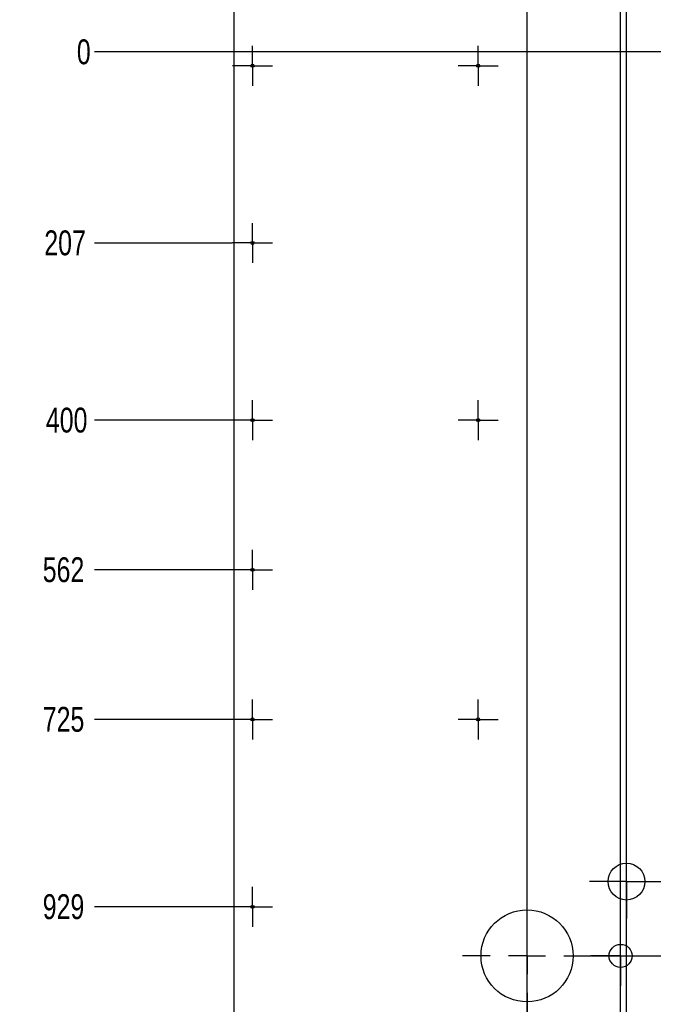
# Model space of a CAD drawing. Header units: millimetres. Extents: x 5 to 589, y 5 to 415.
# Tile 7 of 14: x 175 to 244, y 242 to 349. Entities that reach past the tile are written whole.
import ezdxf

# ---------------------------------------------------------------- set-up
doc = ezdxf.new("R2010")
doc.units = ezdxf.units.MM
doc.header["$PDSIZE"] = -1
doc.linetypes.add('CENTERX2', pattern=[20.32, 12.7, -2.54, 2.54, -2.54])
for name, color, linetype in [('COTES', 1, 'Continuous'), ('GRAVURES', 9, 'Continuous'), ('TRAIT-MIXTES', 3, 'CENTERX2')]:
    doc.layers.add(name, color=color, linetype=linetype)
doc.layers.add('TRAIT-FORT', color=4, linetype='Continuous', lineweight=25)
doc.styles.add('SLDTEXTSTYLE0', font='TXT', dxfattribs={"width": 0.75})
doc.dimstyles.new('SLDDIMSTYLE2', dxfattribs={"dimtxt": 2.7, "dimasz": 0.333333, "dimexe": 0, "dimexo": 0.0625, "dimgap": 0.675, "dimtad": 0, "dimtih": 1, "dimtoh": 1, "dimdec": 0, "dimlfac": 10, "dimrnd": 1e-09, "dimdsep": 46, "dimtxsty": 'SLDTEXTSTYLE0', "dimblk1": 'ORIGIN', "dimblk2": 'ORIGIN', "dimsah": 1, "dimcen": 0.09, "dimadec": 0, "dimazin": 2, "dimtfac": 1, "dimtdec": 0, "dimtofl": 0, "dimtmove": 0, "dimatfit": 3, "dimldrblk": 'ORIGIN', "dimfxl": 1, "dimfrac": 2, "dimtolj": 1, "dimtzin": 12, "dimarcsym": 0})
doc.dimstyles.new('SLDDIMSTYLE3', dxfattribs={"dimtxt": 2.7, "dimasz": 2, "dimexe": 0, "dimexo": 0.0625, "dimgap": 0.675, "dimtad": 0, "dimtih": 1, "dimtoh": 1, "dimdec": 0, "dimlfac": 10, "dimrnd": 1e-09, "dimzin": 12, "dimdsep": 46, "dimtxsty": 'SLDTEXTSTYLE0', "dimsah": 1, "dimcen": 0.09, "dimadec": 0, "dimazin": 3, "dimtfac": 1, "dimtdec": 0, "dimtofl": 0, "dimtmove": 0, "dimatfit": 3, "dimfxl": 1, "dimfrac": 2, "dimtolj": 1, "dimtzin": 12, "dimarcsym": 0})

# ---------------------------------------------------------------- blocks, each defined once
blk = doc.blocks.new('_D_101')
at = {"layer": 'COTES', "color": 0, "lineweight": -2, "transparency": 16777216}
blk.add_line((198.75, 345.32), (198.75, 359.4), dxfattribs=at)
at = {"layer": 'Defpoints', "color": 0, "transparency": 16777216}
for p in [(198.75, 359.4), (198.75, 345.25), (198.75, 345.25)]:
    blk.add_point(p, dxfattribs=at)
at = {"layer": 'COTES', "color": 0, "transparency": 16777216, "insert": (198.75, 360.58), "char_height": 2.7, "attachment_point": 5, "rotation": 90, "style": 'SLDTEXTSTYLE0'}
blk.add_mtext('\\A1;0', dxfattribs=at)
blk = doc.blocks.new('_Origin')
at = {"color": 0, "linetype": 'ByBlock', "lineweight": -2}
blk.add_line((0, 0), (-1, 0), dxfattribs=at)
blk.add_circle((0, 0), 0.5, dxfattribs=at)
blk = doc.blocks.new('_D_102')
at = {"layer": 'COTES', "color": 0, "lineweight": -2, "transparency": 16777216}
blk.add_line((230.56, 189.14), (230.56, 359.4), dxfattribs=at)
at = {"layer": 'Defpoints', "color": 0, "transparency": 16777216}
for p in [(230.56, 359.4), (198.75, 345.25), (230.56, 189.08)]:
    blk.add_point(p, dxfattribs=at)
at = {"layer": 'COTES', "color": 0, "transparency": 16777216, "insert": (230.56, 362.44), "char_height": 2.7, "attachment_point": 5, "rotation": 90, "style": 'SLDTEXTSTYLE0'}
blk.add_mtext('\\A1;318', dxfattribs=at)
blk = doc.blocks.new('_D_103')
at = {"layer": 'COTES', "color": 0, "lineweight": -2, "transparency": 16777216}
for p, q in [((237.59, 355.4), (237.59, 359.4)), ((240.72, 351.4), (237.59, 355.4)), ((240.72, 185.39), (240.72, 351.4))]:
    blk.add_line(p, q, dxfattribs=at)
at = {"layer": 'Defpoints', "color": 0, "transparency": 16777216}
for p in [(237.59, 359.4), (198.75, 345.25), (240.72, 185.33)]:
    blk.add_point(p, dxfattribs=at)
at = {"layer": 'COTES', "color": 0, "transparency": 16777216, "insert": (237.59, 362.61), "char_height": 2.7, "attachment_point": 5, "rotation": 90, "style": 'SLDTEXTSTYLE0'}
blk.add_mtext('\\A1;420', dxfattribs=at)
blk = doc.blocks.new('_D_104')
at = {"layer": 'COTES', "color": 0, "lineweight": -2, "transparency": 16777216}
for p, q in [((244.24, 355.4), (244.24, 359.4)), ((241.36, 351.4), (244.24, 355.4)), ((241.36, 259.2), (241.36, 351.4))]:
    blk.add_line(p, q, dxfattribs=at)
at = {"layer": 'Defpoints', "color": 0, "transparency": 16777216}
for p in [(244.24, 359.4), (198.75, 345.25), (241.36, 259.14)]:
    blk.add_point(p, dxfattribs=at)
at = {"layer": 'COTES', "color": 0, "transparency": 16777216, "insert": (244.24, 362.78), "char_height": 2.7, "attachment_point": 5, "rotation": 90, "style": 'SLDTEXTSTYLE0'}
blk.add_mtext('\\A1;426', dxfattribs=at)
blk = doc.blocks.new('_D_105')
at = {"layer": 'COTES', "color": 0, "lineweight": -2, "transparency": 16777216}
for p, q in [((248.57, 355.4), (248.57, 359.4)), ((241.36, 351.4), (248.57, 355.4)), ((241.36, 166.4), (241.36, 351.4))]:
    blk.add_line(p, q, dxfattribs=at)
at = {"layer": 'Defpoints', "color": 0, "transparency": 16777216}
for p in [(248.57, 359.4), (198.75, 345.25), (241.36, 166.34)]:
    blk.add_point(p, dxfattribs=at)
at = {"layer": 'COTES', "color": 0, "transparency": 16777216, "insert": (248.57, 362.78), "char_height": 2.7, "attachment_point": 5, "rotation": 90, "style": 'SLDTEXTSTYLE0'}
blk.add_mtext('\\A1;426', dxfattribs=at)
blk = doc.blocks.new('_D_106')
at = {"layer": 'COTES', "color": 0, "lineweight": -2, "transparency": 16777216}
for p, q in [((252.9, 355.4), (252.9, 359.4)), ((250.41, 351.4), (252.9, 355.4)), ((250.41, 162.95), (250.41, 351.4))]:
    blk.add_line(p, q, dxfattribs=at)
at = {"layer": 'Defpoints', "color": 0, "transparency": 16777216}
for p in [(252.9, 359.4), (198.75, 345.25), (250.41, 162.89)]:
    blk.add_point(p, dxfattribs=at)
at = {"layer": 'COTES', "color": 0, "transparency": 16777216, "insert": (252.9, 362.44), "char_height": 2.7, "attachment_point": 5, "rotation": 90, "style": 'SLDTEXTSTYLE0'}
blk.add_mtext('\\A1;517', dxfattribs=at)
blk = doc.blocks.new('_D_107')
at = {"layer": 'COTES', "color": 0, "lineweight": -2, "transparency": 16777216}
for p, q in [((257.23, 355.4), (257.23, 359.4)), ((253.42, 351.4), (257.23, 355.4)), ((253.42, 185.39), (253.42, 351.4))]:
    blk.add_line(p, q, dxfattribs=at)
at = {"layer": 'Defpoints', "color": 0, "transparency": 16777216}
for p in [(257.23, 359.4), (198.75, 345.25), (253.42, 185.33)]:
    blk.add_point(p, dxfattribs=at)
at = {"layer": 'COTES', "color": 0, "transparency": 16777216, "insert": (257.23, 362.78), "char_height": 2.7, "attachment_point": 5, "rotation": 90, "style": 'SLDTEXTSTYLE0'}
blk.add_mtext('\\A1;547', dxfattribs=at)
blk = doc.blocks.new('_D_108')
at = {"layer": 'COTES', "color": 0, "lineweight": -2, "transparency": 16777216}
for p, q in [((261.56, 355.4), (261.56, 359.4)), ((255.16, 351.4), (261.56, 355.4)), ((255.16, 167.56), (255.16, 351.4))]:
    blk.add_line(p, q, dxfattribs=at)
at = {"layer": 'Defpoints', "color": 0, "transparency": 16777216}
for p in [(261.56, 359.4), (198.75, 345.25), (255.16, 167.5)]:
    blk.add_point(p, dxfattribs=at)
at = {"layer": 'COTES', "color": 0, "transparency": 16777216, "insert": (261.56, 362.78), "char_height": 2.7, "attachment_point": 5, "rotation": 90, "style": 'SLDTEXTSTYLE0'}
blk.add_mtext('\\A1;564', dxfattribs=at)
blk = doc.blocks.new('_D_109')
at = {"layer": 'COTES', "color": 0, "lineweight": -2, "transparency": 16777216}
for p, q in [((265.89, 355.4), (265.89, 359.4)), ((265.08, 351.4), (265.89, 355.4)), ((265.08, 276.41), (265.08, 351.4))]:
    blk.add_line(p, q, dxfattribs=at)
at = {"layer": 'Defpoints', "color": 0, "transparency": 16777216}
for p in [(265.89, 359.4), (198.75, 345.25), (265.08, 276.35)]:
    blk.add_point(p, dxfattribs=at)
at = {"layer": 'COTES', "color": 0, "transparency": 16777216, "insert": (265.89, 362.78), "char_height": 2.7, "attachment_point": 5, "rotation": 90, "style": 'SLDTEXTSTYLE0'}
blk.add_mtext('\\A1;663', dxfattribs=at)
blk = doc.blocks.new('_D_110')
at = {"layer": 'COTES', "color": 0, "lineweight": -2, "transparency": 16777216}
for p, q in [((272.63, 355.4), (272.63, 359.4)), ((273.52, 351.4), (272.63, 355.4)), ((273.52, 289.21), (273.52, 351.4))]:
    blk.add_line(p, q, dxfattribs=at)
at = {"layer": 'Defpoints', "color": 0, "transparency": 16777216}
for p in [(272.63, 359.4), (198.75, 345.25), (273.52, 289.15)]:
    blk.add_point(p, dxfattribs=at)
at = {"layer": 'COTES', "color": 0, "transparency": 16777216, "insert": (272.63, 362.78), "char_height": 2.7, "attachment_point": 5, "rotation": 90, "style": 'SLDTEXTSTYLE0'}
blk.add_mtext('\\A1;748', dxfattribs=at)
blk = doc.blocks.new('_D_111')
at = {"layer": 'COTES', "color": 0, "lineweight": -2, "transparency": 16777216}
for p, q in [((276.96, 355.4), (276.96, 359.4)), ((276.06, 351.4), (276.96, 355.4)), ((276.06, 273.81), (276.06, 351.4))]:
    blk.add_line(p, q, dxfattribs=at)
at = {"layer": 'Defpoints', "color": 0, "transparency": 16777216}
for p in [(276.96, 359.4), (198.75, 345.25), (276.06, 273.75)]:
    blk.add_point(p, dxfattribs=at)
at = {"layer": 'COTES', "color": 0, "transparency": 16777216, "insert": (276.96, 362.78), "char_height": 2.7, "attachment_point": 5, "rotation": 90, "style": 'SLDTEXTSTYLE0'}
blk.add_mtext('\\A1;773', dxfattribs=at)
blk = doc.blocks.new('_D_112')
at = {"layer": 'COTES', "color": 0, "lineweight": -2, "transparency": 16777216}
blk.add_line((292.16, 167.77), (292.16, 359.4), dxfattribs=at)
at = {"layer": 'Defpoints', "color": 0, "transparency": 16777216}
for p in [(292.16, 359.4), (198.75, 345.25), (292.16, 167.71)]:
    blk.add_point(p, dxfattribs=at)
at = {"layer": 'COTES', "color": 0, "transparency": 16777216, "insert": (292.16, 362.78), "char_height": 2.7, "attachment_point": 5, "rotation": 90, "style": 'SLDTEXTSTYLE0'}
blk.add_mtext('\\A1;934', dxfattribs=at)
blk = doc.blocks.new('_D_113')
at = {"layer": 'COTES', "color": 0, "lineweight": -2, "transparency": 16777216}
blk.add_line((307.75, 345.32), (307.75, 359.4), dxfattribs=at)
at = {"layer": 'Defpoints', "color": 0, "transparency": 16777216}
for p in [(307.75, 359.4), (198.75, 345.25), (307.75, 345.25)]:
    blk.add_point(p, dxfattribs=at)
at = {"layer": 'COTES', "color": 0, "transparency": 16777216, "insert": (307.75, 363.11), "char_height": 2.7, "attachment_point": 5, "rotation": 90, "style": 'SLDTEXTSTYLE0'}
blk.add_mtext('\\A1;1090', dxfattribs=at)
blk = doc.blocks.new('_D_114')
at = {"layer": 'COTES', "color": 0, "lineweight": -2, "transparency": 16777216}
blk.add_line((198.69, 345.25), (183.6, 345.25), dxfattribs=at)
at = {"layer": 'Defpoints', "color": 0, "transparency": 16777216}
for p in [(183.6, 345.25), (198.75, 345.25), (198.75, 345.25)]:
    blk.add_point(p, dxfattribs=at)
at = {"layer": 'COTES', "color": 0, "transparency": 16777216, "insert": (182.42, 345.25), "char_height": 2.7, "attachment_point": 5, "style": 'SLDTEXTSTYLE0'}
blk.add_mtext('\\A1;0', dxfattribs=at)
blk = doc.blocks.new('_D_115')
at = {"layer": 'COTES', "color": 0, "lineweight": -2, "transparency": 16777216}
blk.add_line((198.52, 324.5), (183.6, 324.5), dxfattribs=at)
at = {"layer": 'Defpoints', "color": 0, "transparency": 16777216}
for p in [(198.75, 345.25), (183.6, 324.5), (198.58, 324.5)]:
    blk.add_point(p, dxfattribs=at)
at = {"layer": 'COTES', "color": 0, "transparency": 16777216, "insert": (180.39, 324.5), "char_height": 2.7, "attachment_point": 5, "style": 'SLDTEXTSTYLE0'}
blk.add_mtext('\\A1;207', dxfattribs=at)
blk = doc.blocks.new('_D_116')
at = {"layer": 'COTES', "color": 0, "lineweight": -2, "transparency": 16777216}
blk.add_line((198.52, 305.25), (183.6, 305.25), dxfattribs=at)
at = {"layer": 'Defpoints', "color": 0, "transparency": 16777216}
for p in [(198.75, 345.25), (183.6, 305.25), (198.58, 305.25)]:
    blk.add_point(p, dxfattribs=at)
at = {"layer": 'COTES', "color": 0, "transparency": 16777216, "insert": (180.56, 305.25), "char_height": 2.7, "attachment_point": 5, "style": 'SLDTEXTSTYLE0'}
blk.add_mtext('\\A1;400', dxfattribs=at)
blk = doc.blocks.new('_D_117')
at = {"layer": 'COTES', "color": 0, "lineweight": -2, "transparency": 16777216}
blk.add_line((198.52, 289), (183.6, 289), dxfattribs=at)
at = {"layer": 'Defpoints', "color": 0, "transparency": 16777216}
for p in [(198.75, 345.25), (183.6, 289), (198.58, 289)]:
    blk.add_point(p, dxfattribs=at)
at = {"layer": 'COTES', "color": 0, "transparency": 16777216, "insert": (180.22, 289), "char_height": 2.7, "attachment_point": 5, "style": 'SLDTEXTSTYLE0'}
blk.add_mtext('\\A1;562', dxfattribs=at)
blk = doc.blocks.new('_D_118')
at = {"layer": 'COTES', "color": 0, "lineweight": -2, "transparency": 16777216}
blk.add_line((198.52, 272.75), (183.6, 272.75), dxfattribs=at)
at = {"layer": 'Defpoints', "color": 0, "transparency": 16777216}
for p in [(198.75, 345.25), (183.6, 272.75), (198.58, 272.75)]:
    blk.add_point(p, dxfattribs=at)
at = {"layer": 'COTES', "color": 0, "transparency": 16777216, "insert": (180.22, 272.75), "char_height": 2.7, "attachment_point": 5, "style": 'SLDTEXTSTYLE0'}
blk.add_mtext('\\A1;725', dxfattribs=at)
blk = doc.blocks.new('_D_119')
at = {"layer": 'COTES', "color": 0, "lineweight": -2, "transparency": 16777216}
blk.add_line((198.52, 252.4), (183.6, 252.4), dxfattribs=at)
at = {"layer": 'Defpoints', "color": 0, "transparency": 16777216}
for p in [(198.75, 345.25), (183.6, 252.4), (198.58, 252.4)]:
    blk.add_point(p, dxfattribs=at)
at = {"layer": 'COTES', "color": 0, "transparency": 16777216, "insert": (180.22, 252.4), "char_height": 2.7, "attachment_point": 5, "style": 'SLDTEXTSTYLE0'}
blk.add_mtext('\\A1;929', dxfattribs=at)
blk = doc.blocks.new('_D_120')
at = {"layer": 'COTES', "color": 0, "lineweight": -2, "transparency": 16777216}
blk.add_line((198.52, 226.25), (183.6, 226.25), dxfattribs=at)
at = {"layer": 'Defpoints', "color": 0, "transparency": 16777216}
for p in [(198.75, 345.25), (183.6, 226.25), (198.58, 226.25)]:
    blk.add_point(p, dxfattribs=at)
at = {"layer": 'COTES', "color": 0, "transparency": 16777216, "insert": (180.05, 226.25), "char_height": 2.7, "attachment_point": 5, "style": 'SLDTEXTSTYLE0'}
blk.add_mtext('\\A1;1190', dxfattribs=at)
blk = doc.blocks.new('_D_121')
at = {"layer": 'COTES', "color": 0, "lineweight": -2, "transparency": 16777216}
blk.add_line((198.52, 203.34), (183.6, 203.34), dxfattribs=at)
at = {"layer": 'Defpoints', "color": 0, "transparency": 16777216}
for p in [(198.75, 345.25), (183.6, 203.34), (198.58, 203.34)]:
    blk.add_point(p, dxfattribs=at)
at = {"layer": 'COTES', "color": 0, "transparency": 16777216, "insert": (179.89, 203.34), "char_height": 2.7, "attachment_point": 5, "style": 'SLDTEXTSTYLE0'}
blk.add_mtext('\\A1;1419', dxfattribs=at)
blk = doc.blocks.new('_D_122')
at = {"layer": 'COTES', "color": 0, "lineweight": -2, "transparency": 16777216}
blk.add_line((198.52, 187.75), (183.6, 187.75), dxfattribs=at)
at = {"layer": 'Defpoints', "color": 0, "transparency": 16777216}
for p in [(198.75, 345.25), (183.6, 187.75), (198.58, 187.75)]:
    blk.add_point(p, dxfattribs=at)
at = {"layer": 'COTES', "color": 0, "transparency": 16777216, "insert": (179.55, 187.75), "char_height": 2.7, "attachment_point": 5, "style": 'SLDTEXTSTYLE0'}
blk.add_mtext('\\A1;1575', dxfattribs=at)
blk = doc.blocks.new('_D_123')
at = {"layer": 'COTES', "color": 0, "lineweight": -2, "transparency": 16777216}
blk.add_line((198.52, 167.75), (183.6, 167.75), dxfattribs=at)
at = {"layer": 'Defpoints', "color": 0, "transparency": 16777216}
for p in [(198.75, 345.25), (183.6, 167.75), (198.58, 167.75)]:
    blk.add_point(p, dxfattribs=at)
at = {"layer": 'COTES', "color": 0, "transparency": 16777216, "insert": (179.55, 167.75), "char_height": 2.7, "attachment_point": 5, "style": 'SLDTEXTSTYLE0'}
blk.add_mtext('\\A1;1775', dxfattribs=at)
blk = doc.blocks.new('_D_124')
at = {"layer": 'COTES', "color": 0, "lineweight": -2, "transparency": 16777216}
for p, q in [((187.6, 150.58), (183.6, 150.58)), ((191.6, 147.75), (187.6, 150.58)), ((198.52, 147.75), (191.6, 147.75))]:
    blk.add_line(p, q, dxfattribs=at)
at = {"layer": 'Defpoints', "color": 0, "transparency": 16777216}
for p in [(198.75, 345.25), (183.6, 150.58), (198.58, 147.75)]:
    blk.add_point(p, dxfattribs=at)
at = {"layer": 'COTES', "color": 0, "transparency": 16777216, "insert": (179.55, 150.58), "char_height": 2.7, "attachment_point": 5, "style": 'SLDTEXTSTYLE0'}
blk.add_mtext('\\A1;1975', dxfattribs=at)
blk = doc.blocks.new('_D_125')
at = {"layer": 'COTES', "color": 0, "lineweight": -2, "transparency": 16777216}
blk.add_line((198.69, 146.25), (183.6, 146.25), dxfattribs=at)
at = {"layer": 'Defpoints', "color": 0, "transparency": 16777216}
for p in [(198.75, 345.25), (183.6, 146.25), (198.75, 146.25)]:
    blk.add_point(p, dxfattribs=at)
at = {"layer": 'COTES', "color": 0, "transparency": 16777216, "insert": (179.72, 146.25), "char_height": 2.7, "attachment_point": 5, "style": 'SLDTEXTSTYLE0'}
blk.add_mtext('\\A1;1990', dxfattribs=at)
blk = doc.blocks.new('_D_135')
at = {"layer": 'COTES', "color": 0, "lineweight": -2, "transparency": 16777216}
blk.add_line((237.63, 247.08), (319.36, 247.08), dxfattribs=at)
at = {"layer": 'Defpoints', "color": 0, "transparency": 16777216}
for p in [(307.75, 345.25), (237.56, 247.08), (319.36, 247.08)]:
    blk.add_point(p, dxfattribs=at)
at = {"layer": 'COTES', "color": 0, "transparency": 16777216, "insert": (322.74, 247.08), "char_height": 2.7, "attachment_point": 5, "style": 'SLDTEXTSTYLE0'}
blk.add_mtext('\\A1;982', dxfattribs=at)
blk = doc.blocks.new('SW_CENTERMARKSYMBOL_97')
at = {"layer": 'TRAIT-MIXTES', "color": 0}
for p, q in [((0, 2), (0, 2.17)), ((0, 0), (0, 2)), ((-2, 0), (-2.17, 0)), ((0, 0), (-2, 0)), ((0, 0), (0, -2)), ((0, 0), (2, 0)), ((2, 0), (2.17, 0)), ((0, -2), (0, -2.17))]:
    blk.add_line(p, q, dxfattribs=at)
blk = doc.blocks.new('SW_CENTERMARKSYMBOL_99')
at = {"layer": 'TRAIT-MIXTES', "color": 0}
for p, q in [((0, 2), (0, 2.17)), ((0, 0), (0, 2)), ((-2, 0), (-2.17, 0)), ((0, 0), (-2, 0)), ((0, 0), (0, -2)), ((0, 0), (2, 0)), ((2, 0), (2.17, 0)), ((0, -2), (0, -2.17))]:
    blk.add_line(p, q, dxfattribs=at)
blk = doc.blocks.new('SW_CENTERMARKSYMBOL_101')
at = {"layer": 'TRAIT-MIXTES', "color": 0}
for p, q in [((0, 2), (0, 2.17)), ((0, 0), (0, 2)), ((-2, 0), (-2.17, 0)), ((0, 0), (-2, 0)), ((0, 0), (0, -2)), ((0, 0), (2, 0)), ((2, 0), (2.17, 0)), ((0, -2), (0, -2.17))]:
    blk.add_line(p, q, dxfattribs=at)
blk = doc.blocks.new('SW_CENTERMARKSYMBOL_124')
at = {"layer": 'TRAIT-MIXTES', "color": 0}
for p, q in [((0, 2), (0, 2.17)), ((0, 0), (0, 2)), ((-2, 0), (-2.17, 0)), ((0, 0), (-2, 0)), ((0, 0), (0, -2)), ((0, 0), (2, 0)), ((2, 0), (2.17, 0)), ((0, -2), (0, -2.17))]:
    blk.add_line(p, q, dxfattribs=at)
blk = doc.blocks.new('SW_CENTERMARKSYMBOL_125')
at = {"layer": 'TRAIT-MIXTES', "color": 0}
for p, q in [((0, 2), (0, 2.17)), ((0, 0), (0, 2)), ((-2, 0), (-2.17, 0)), ((0, 0), (-2, 0)), ((0, 0), (0, -2)), ((0, 0), (2, 0)), ((2, 0), (2.17, 0)), ((0, -2), (0, -2.17))]:
    blk.add_line(p, q, dxfattribs=at)
blk = doc.blocks.new('SW_CENTERMARKSYMBOL_129')
at = {"layer": 'TRAIT-MIXTES', "color": 0}
for p, q in [((0, 2), (0, 2.17)), ((0, 0), (0, 2)), ((-2, 0), (-2.17, 0)), ((0, 0), (-2, 0)), ((0, 0), (0, -2)), ((0, 0), (2, 0)), ((2, 0), (2.17, 0)), ((0, -2), (0, -2.17))]:
    blk.add_line(p, q, dxfattribs=at)
blk = doc.blocks.new('SW_CENTERMARKSYMBOL_130')
at = {"layer": 'TRAIT-MIXTES', "color": 0}
for p, q in [((0, 2), (0, 2.17)), ((0, 0), (0, 2)), ((-2, 0), (-2.17, 0)), ((0, 0), (-2, 0)), ((0, 0), (0, -2)), ((0, 0), (2, 0)), ((2, 0), (2.17, 0)), ((0, -2), (0, -2.17))]:
    blk.add_line(p, q, dxfattribs=at)
blk = doc.blocks.new('SW_CENTERMARKSYMBOL_134')
at = {"layer": 'TRAIT-MIXTES', "color": 0}
for p, q in [((0, 2), (0, 2.17)), ((0, 0), (0, 2)), ((-2, 0), (-2.17, 0)), ((0, 0), (-2, 0)), ((0, 0), (0, -2)), ((0, 0), (2, 0)), ((2, 0), (2.17, 0)), ((0, -2), (0, -2.17))]:
    blk.add_line(p, q, dxfattribs=at)
blk = doc.blocks.new('SW_CENTERMARKSYMBOL_135')
at = {"layer": 'TRAIT-MIXTES', "color": 0}
for p, q in [((0, 2), (0, 2.17)), ((0, 0), (0, 2)), ((-2, 0), (-2.17, 0)), ((0, 0), (-2, 0)), ((0, 0), (0, -2)), ((0, 0), (2, 0)), ((2, 0), (2.17, 0)), ((0, -2), (0, -2.17))]:
    blk.add_line(p, q, dxfattribs=at)
blk = doc.blocks.new('SW_CENTERMARKSYMBOL_142')
at = {"layer": 'TRAIT-MIXTES', "color": 0}
for p, q in [((0, 2), (0, 3.25)), ((0, 0), (0, 2)), ((-2, 0), (-3.25, 0)), ((0, 0), (-2, 0)), ((0, 0), (0, -2)), ((0, 0), (2, 0)), ((2, 0), (3.25, 0)), ((0, -2), (0, -3.25))]:
    blk.add_line(p, q, dxfattribs=at)
blk = doc.blocks.new('SW_CENTERMARKSYMBOL_148')
at = {"layer": 'TRAIT-MIXTES', "color": 0}
for p, q in [((0, 4), (0, 7)), ((0, 0), (0, 2)), ((-4, 0), (-7, 0)), ((0, 0), (-2, 0)), ((0, 0), (0, -2)), ((0, 0), (2, 0)), ((4, 0), (7, 0)), ((0, -4), (0, -7))]:
    blk.add_line(p, q, dxfattribs=at)
blk = doc.blocks.new('SW_CENTERMARKSYMBOL_155')
at = {"layer": 'TRAIT-MIXTES', "color": 0}
for p, q in [((0, 2), (0, 4)), ((0, 0), (0, 2)), ((-2, 0), (-4, 0)), ((0, 0), (-2, 0)), ((0, 0), (0, -2)), ((0, 0), (2, 0)), ((2, 0), (4, 0)), ((0, -2), (0, -4))]:
    blk.add_line(p, q, dxfattribs=at)

msp = doc.modelspace()

# ---------------------------------------------------------------- linework, layer by layer
at = {"layer": 'GRAVURES', "lineweight": 25}
for centre, radius in [((241.364, 255.141), 2), ((230.564, 247.076), 5)]:
    msp.add_circle(centre, radius, dxfattribs=at)
at = {"layer": 'TRAIT-FORT', "lineweight": 25}
for p in [(307.748, 345.255), (198.748, 146.255)]:
    msp.add_line(p, (198.748, 345.255), dxfattribs=at)
for centre, radius in [((200.748, 343.755), 0.17), ((225.248, 343.755), 0.17), ((200.748, 324.505), 0.17), ((200.748, 305.255), 0.17), ((225.248, 305.255), 0.17), ((200.748, 289.005), 0.17), ((200.748, 272.755), 0.17), ((225.248, 272.755), 0.17), ((200.748, 252.401), 0.17), ((240.724, 247.076), 1.25)]:
    msp.add_circle(centre, radius, dxfattribs=at)

# ---------------------------------------------------------------- block references
at = {"layer": 'TRAIT-MIXTES'}
for name, p in [('SW_CENTERMARKSYMBOL_135', (200.748, 343.755)), ('SW_CENTERMARKSYMBOL_134', (225.248, 343.755)), ('SW_CENTERMARKSYMBOL_97', (200.748, 324.505)), ('SW_CENTERMARKSYMBOL_130', (200.748, 305.255)), ('SW_CENTERMARKSYMBOL_129', (225.248, 305.255)), ('SW_CENTERMARKSYMBOL_99', (200.748, 289.005)), ('SW_CENTERMARKSYMBOL_125', (200.748, 272.755)), ('SW_CENTERMARKSYMBOL_124', (225.248, 272.755)), ('SW_CENTERMARKSYMBOL_155', (241.364, 255.141)), ('SW_CENTERMARKSYMBOL_101', (200.748, 252.401)), ('SW_CENTERMARKSYMBOL_148', (230.564, 247.076)), ('SW_CENTERMARKSYMBOL_142', (240.724, 247.076))]:
    msp.add_blockref(name, p, dxfattribs=at)

# ---------------------------------------------------------------- dimensions: what is measured, and where the dimension line sits
at = {"layer": 'COTES'}
for feature_location, offset, dtype, origin, dimstyle, picture, middle in [((307.748, 345.255), (0, 14.148), 1, (198.748, 345.255), 'SLDDIMSTYLE3', '_D_113', (307.748, 363.115)), ((241.364, 259.141), (2.878, 100.261), 1, (198.748, 345.255), 'SLDDIMSTYLE3', '_D_104', (244.242, 362.777)), ((241.364, 166.341), (7.207, 193.061), 1, (198.748, 345.255), 'SLDDIMSTYLE3', '_D_105', (248.572, 362.777)), ((253.424, 185.326), (3.805, 174.076), 1, (198.748, 345.255), 'SLDDIMSTYLE3', '_D_107', (257.23, 362.777)), ((255.164, 167.5), (6.395, 191.902), 1, (198.748, 345.255), 'SLDDIMSTYLE3', '_D_108', (261.559, 362.777)), ((265.077, 276.345), (0.811, 83.057), 1, (198.748, 345.255), 'SLDDIMSTYLE3', '_D_109', (265.888, 362.777)), ((273.524, 289.146), (-0.895, 70.256), 1, (198.748, 345.255), 'SLDDIMSTYLE3', '_D_110', (272.63, 362.777)), ((276.064, 273.746), (0.895, 85.656), 1, (198.748, 345.255), 'SLDDIMSTYLE3', '_D_111', (276.959, 362.777)), ((292.164, 167.706), (0, 191.696), 1, (198.748, 345.255), 'SLDDIMSTYLE3', '_D_112', (292.164, 362.777)), ((240.724, 185.326), (-3.137, 174.076), 1, (198.748, 345.255), 'SLDDIMSTYLE3', '_D_103', (237.587, 362.608)), ((230.564, 189.076), (0, 170.326), 1, (198.748, 345.255), 'SLDDIMSTYLE3', '_D_102', (230.564, 362.44)), ((250.408, 162.886), (2.492, 196.516), 1, (198.748, 345.255), 'SLDDIMSTYLE3', '_D_106', (252.901, 362.44)), ((198.748241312, 345.254658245), (0, 14.147584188), 1, (198.748241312, 345.254658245), 'SLDDIMSTYLE2', '_D_101', (198.748241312, 360.583492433)), ((198.748241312, 345.254658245), (-15.150054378, 0), 0, (198.748241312, 345.254658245), 'SLDDIMSTYLE2', '_D_114', (182.416936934, 345.254658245)), ((198.578, 187.755), (-14.98, 0), 0, (198.748, 345.255), 'SLDDIMSTYLE3', '_D_122', (179.548, 187.755)), ((198.578, 167.755), (-14.98, 0), 0, (198.748, 345.255), 'SLDDIMSTYLE3', '_D_123', (179.548, 167.755)), ((198.578, 147.755), (-14.98, 2.829), 0, (198.748, 345.255), 'SLDDIMSTYLE3', '_D_124', (179.548, 150.584)), ((198.748, 146.255), (-15.15, 0), 0, (198.748, 345.255), 'SLDDIMSTYLE3', '_D_125', (179.717, 146.255)), ((198.578, 203.338), (-14.98, 0), 0, (198.748, 345.255), 'SLDDIMSTYLE3', '_D_121', (179.886, 203.338)), ((198.578, 226.255), (-14.98, 0), 0, (198.748, 345.255), 'SLDDIMSTYLE3', '_D_120', (180.054, 226.255)), ((198.578241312, 289.004658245), (-14.980054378, 0), 0, (198.748241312, 345.254658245), 'SLDDIMSTYLE3', '_D_117', (180.223186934, 289.004658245)), ((198.578, 272.755), (-14.98, 0), 0, (198.748, 345.255), 'SLDDIMSTYLE3', '_D_118', (180.223, 272.755)), ((198.578, 252.401), (-14.98, 0), 0, (198.748, 345.255), 'SLDDIMSTYLE3', '_D_119', (180.223, 252.401)), ((198.578241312, 324.504658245), (-14.980054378, 0), 0, (198.748241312, 345.254658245), 'SLDDIMSTYLE3', '_D_115', (180.391936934, 324.504658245)), ((198.578, 305.255), (-14.98, 0), 0, (198.748, 345.255), 'SLDDIMSTYLE3', '_D_116', (180.561, 305.255)), ((237.564, 247.076), (81.797, 0), 0, (307.748, 345.255), 'SLDDIMSTYLE3', '_D_135', (322.737, 247.076))]:
    dim = msp.add_ordinate_dim(feature_location=feature_location, offset=offset, dtype=dtype, origin=origin, dimstyle=dimstyle, dxfattribs=at)
    dim.commit()
    dim.dimension.update_dxf_attribs({"geometry": picture, "text_midpoint": middle})

doc.saveas('drawing.dxf')
